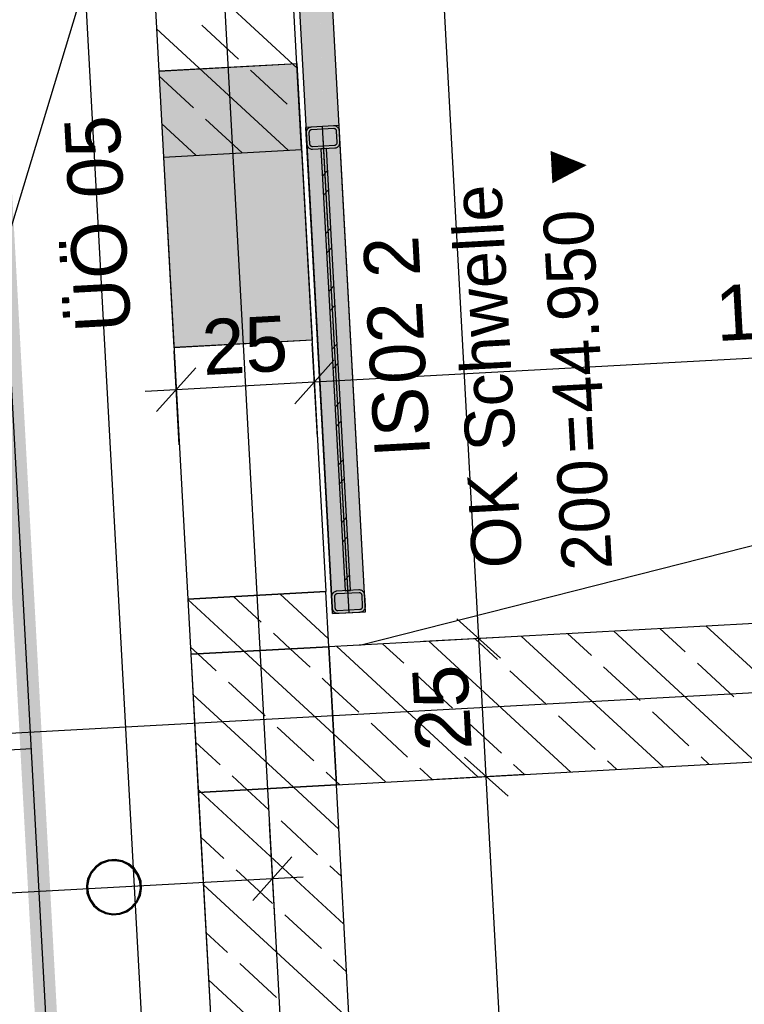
# Model space of a CAD drawing. Extents: x 199 to 1388, y 138 to 979.
# Tile 65 of 155: x 573 to 599, y 549 to 585. Entities that reach past the tile are written whole.
import ezdxf
from ezdxf.lldxf.tags import DXFTag

# ---------------------------------------------------------------- set-up
doc = ezdxf.new("R2010")
doc.units = 0
doc.layers.get('0').update_dxf_attribs({"lineweight": 25})
for name, color, linetype, lineweight, true_color in [('01AFU Allgemein Bemaßung-A07ET47HDI', 7, 'Continuous', 25, 0x848484), ('20 Bodenaufbau - Gefällelinien', 7, 'Continuous', 25, 0x848484), ('20 Fallrohre-A07ET47YDI', 7, 'Continuous', 25, 0x848484), ('20 Fundament-A07ET47RDI', 7, 'Continuous', 25, 0x848484), ('20 Höhen Schwellen', 7, 'Continuous', 25, 0x848484), ('20 Innenwände-A07ET47KDI', 7, 'Continuous', 25, 0x848484), ('20 Platzbedarf Schieber', 7, 'Continuous', 25, 0x848484), ('20 Schieber', 7, 'Continuous', 25, 0x848484), ('A-0', 7, 'Continuous', 25, 0x848484), ('UPO_Loop2', 140, 'Continuous', 30, 0x00bfff), ('Uponor_TeilFlaecheGrenze', 6, 'Continuous', 25, 0xff00ff), ('Uponor_ZonenGrenze', 1, 'Continuous', 25, 0xff0000)]:
    doc.layers.add(name, color=color, linetype=linetype, lineweight=lineweight, true_color=true_color)
doc.layers.add('02 Raster Gebäude-A07ET47NDI', color=7, linetype='Continuous', lineweight=25)
doc.layers.add('SC_Wanddurchbruch', color=7, linetype='Continuous', lineweight=25)
doc.styles.get("Standard").update_dxf_attribs({"font": 'arial.ttf'})
tags = doc.linetypes.add('fein_strichliert', pattern=[4, 1, -2, 1]).pattern_tags.tags
tags[8:9] = [DXFTag(74, 4), DXFTag(75, 0), DXFTag(340, '0'), DXFTag(46, 0.0), DXFTag(50, 0.0), DXFTag(44, 0.0), DXFTag(45, 0.0)]
tags[6:7] = [DXFTag(74, 4), DXFTag(75, 0), DXFTag(340, '0'), DXFTag(46, 0.0), DXFTag(50, 0.0), DXFTag(44, 0.0), DXFTag(45, 0.0)]
tags[4:5] = [DXFTag(74, 4), DXFTag(75, 0), DXFTag(340, '0'), DXFTag(46, 0.0), DXFTag(50, 0.0), DXFTag(44, 0.0), DXFTag(45, 0.0)]
tags = doc.linetypes.add('Raster-A07ET47ODI', pattern=[0.2, 0.1, -0.05, 0, -0.05]).pattern_tags.tags
tags[10:11] = [DXFTag(74, 4), DXFTag(75, 0), DXFTag(340, '0'), DXFTag(46, 1.0), DXFTag(50, 0.0), DXFTag(44, 0.0), DXFTag(45, 0.0)]
tags[8:9] = [DXFTag(74, 4), DXFTag(75, 0), DXFTag(340, '0'), DXFTag(46, 1.0), DXFTag(50, 0.0), DXFTag(44, 0.0), DXFTag(45, 0.0)]
tags[6:7] = [DXFTag(74, 4), DXFTag(75, 0), DXFTag(340, '0'), DXFTag(46, 1.0), DXFTag(50, 0.0), DXFTag(44, 0.0), DXFTag(45, 0.0)]
tags[4:5] = [DXFTag(74, 4), DXFTag(75, 0), DXFTag(340, '0'), DXFTag(46, 1.0), DXFTag(50, 0.0), DXFTag(44, 0.0), DXFTag(45, 0.0)]
tags = doc.linetypes.add('Strichlinie eng-A07ET47GDI', pattern=[0.115, 0.075, -0.04]).pattern_tags.tags
tags[6:7] = [DXFTag(74, 4), DXFTag(75, 0), DXFTag(340, '0'), DXFTag(46, 1.0), DXFTag(50, 0.0), DXFTag(44, 0.0), DXFTag(45, 0.0)]
tags[4:5] = [DXFTag(74, 4), DXFTag(75, 0), DXFTag(340, '0'), DXFTag(46, 1.0), DXFTag(50, 0.0), DXFTag(44, 0.0), DXFTag(45, 0.0)]
tags = doc.linetypes.add('Strichpunktx2', pattern=[2, 1, -0.5, 0, -0.5]).pattern_tags.tags
tags[10:11] = [DXFTag(74, 4), DXFTag(75, 0), DXFTag(340, '0'), DXFTag(46, 1.0), DXFTag(50, 0.0), DXFTag(44, 0.0), DXFTag(45, 0.0)]
tags[8:9] = [DXFTag(74, 4), DXFTag(75, 0), DXFTag(340, '0'), DXFTag(46, 1.0), DXFTag(50, 0.0), DXFTag(44, 0.0), DXFTag(45, 0.0)]
tags[6:7] = [DXFTag(74, 4), DXFTag(75, 0), DXFTag(340, '0'), DXFTag(46, 1.0), DXFTag(50, 0.0), DXFTag(44, 0.0), DXFTag(45, 0.0)]
tags[4:5] = [DXFTag(74, 4), DXFTag(75, 0), DXFTag(340, '0'), DXFTag(46, 1.0), DXFTag(50, 0.0), DXFTag(44, 0.0), DXFTag(45, 0.0)]
tags = doc.linetypes.add('Öffnungslinie Tür Fenster-A07ET47JDI', pattern=[0.115, 0.075, -0.04]).pattern_tags.tags
tags[6:7] = [DXFTag(74, 4), DXFTag(75, 0), DXFTag(340, '0'), DXFTag(46, 1.0), DXFTag(50, 0.0), DXFTag(44, 0.0), DXFTag(45, 0.0)]
tags[4:5] = [DXFTag(74, 4), DXFTag(75, 0), DXFTag(340, '0'), DXFTag(46, 1.0), DXFTag(50, 0.0), DXFTag(44, 0.0), DXFTag(45, 0.0)]

# ---------------------------------------------------------------- blocks, each defined once
blk = doc.blocks.new('Referenz-A07ET47ZDI', base_point=(226.995, 158.1))
at = {"layer": '01AFU Allgemein Bemaßung-A07ET47HDI'}
for p, q in [((589.42, 562.526), (587.374, 600.157)), ((583.585, 569.803), (583.399, 573.205)), ((583.476, 571.8), (605.451, 573.003)), ((578.592, 569.53), (578.406, 572.931)), ((579.191, 572.317), (577.775, 570.737)), ((584.184, 572.59), (582.768, 571.011)), ((578.483, 571.527), (583.476, 571.8)), ((577.36, 571.466), (578.483, 571.527)), ((588.63, 563.235), (590.21, 561.818)), ((590.824, 562.603), (587.423, 562.418)), ((589.691, 557.534), (589.42, 562.526)), ((588.902, 558.242), (590.481, 556.826)), ((591.096, 557.61), (587.694, 557.425)), ((592.901, 498.517), (589.691, 557.534)), ((581.846, 555.84), (582.032, 552.438)), ((581.247, 553.053), (582.663, 554.632)), ((581.955, 553.843), (499.298, 549.318)), ((583.078, 553.904), (581.955, 553.843))]:
    blk.add_line(p, q, dxfattribs=at)
at = {"layer": '02 Raster Gebäude-A07ET47NDI', "linetype": 'Raster-A07ET47ODI', "ltscale": 56.250004}
for p, q in [((560.453, 946.656), (597.382, 272.02)), ((485.302, 289.756), (645.908, 819.451)), ((1024.469, 583.839), (320.128, 545.284))]:
    blk.add_line(p, q, dxfattribs=at)
at = {"layer": '20 Bodenaufbau - Gefällelinien', "linetype": 'Öffnungslinie Tür Fenster-A07ET47JDI', "ltscale": 56.250004}
blk.add_line((585.119, 562.293), (640.704, 576.403), dxfattribs=at)
at = {"layer": '20 Fallrohre-A07ET47YDI'}
for p, q in [((576.019, 554.516), (575.774, 554.427)), ((576.028, 554.477), (575.792, 554.392)), ((576.28, 554.538), (576.019, 554.516)), ((576.278, 554.498), (576.028, 554.477)), ((576.524, 554.454), (576.278, 554.498)), ((576.536, 554.492), (576.28, 554.538)), ((576.773, 554.381), (576.536, 554.492)), ((575.559, 554.278), (575.391, 554.079)), ((575.586, 554.249), (575.425, 554.057)), ((575.774, 554.427), (575.559, 554.278)), ((575.792, 554.392), (575.586, 554.249)), ((576.751, 554.347), (576.524, 554.454)), ((576.943, 554.185), (576.751, 554.347)), ((576.972, 554.212), (576.773, 554.381)), ((577.086, 553.98), (576.943, 554.185)), ((577.121, 553.998), (576.972, 554.212)), ((575.28, 553.843), (575.234, 553.586)), ((575.318, 553.83), (575.274, 553.584)), ((575.391, 554.079), (575.28, 553.843)), ((575.425, 554.057), (575.318, 553.83)), ((577.171, 553.744), (577.086, 553.98)), ((577.21, 553.752), (577.121, 553.998)), ((577.232, 553.492), (577.21, 553.752)), ((575.234, 553.586), (575.256, 553.326)), ((575.274, 553.584), (575.295, 553.334)), ((577.147, 553.247), (577.192, 553.494)), ((577.192, 553.494), (577.171, 553.744)), ((577.186, 553.235), (577.232, 553.492)), ((575.256, 553.326), (575.344, 553.08)), ((575.295, 553.334), (575.38, 553.098)), ((575.344, 553.08), (575.493, 552.866)), ((575.38, 553.098), (575.523, 552.893)), ((577.041, 553.021), (577.147, 553.247)), ((577.075, 552.999), (577.186, 553.235)), ((575.493, 552.866), (575.693, 552.697)), ((575.523, 552.893), (575.714, 552.731)), ((575.693, 552.697), (575.929, 552.586)), ((575.714, 552.731), (575.941, 552.624)), ((576.438, 552.601), (576.673, 552.686)), ((576.673, 552.686), (576.879, 552.829)), ((576.692, 552.65), (576.906, 552.8)), ((576.879, 552.829), (577.041, 553.021)), ((576.906, 552.8), (577.075, 552.999)), ((575.929, 552.586), (576.186, 552.54)), ((575.941, 552.624), (576.188, 552.58)), ((576.186, 552.54), (576.446, 552.562)), ((576.188, 552.58), (576.438, 552.601)), ((576.446, 552.562), (576.692, 552.65))]:
    blk.add_line(p, q, dxfattribs=at)
for points in [[(575.918, 554.445), (575.816, 554.445), (575.918, 554.488)], [(575.931, 554.488), (575.918, 554.488), (575.931, 554.491)], [(575.931, 554.45), (575.918, 554.45), (575.918, 554.488)], [(575.931, 554.45), (575.931, 554.488), (575.918, 554.488)], [(576.071, 554.491), (575.931, 554.491), (576.071, 554.526)], [(576.071, 554.485), (575.931, 554.485), (575.931, 554.491)], [(576.071, 554.485), (576.071, 554.491), (575.931, 554.491)], [(575.931, 554.45), (576.071, 554.485), (575.931, 554.485)], [(576.077, 554.486), (576.071, 554.486), (576.071, 554.526)], [(576.077, 554.486), (576.077, 554.526), (576.071, 554.526)], [(576.077, 554.526), (576.071, 554.526), (576.077, 554.526)], [(576.071, 554.485), (576.077, 554.486), (576.071, 554.486)], [(576.227, 554.526), (576.077, 554.526), (576.227, 554.539)], [(576.227, 554.499), (576.077, 554.499), (576.077, 554.526)], [(576.227, 554.499), (576.227, 554.526), (576.077, 554.526)], [(576.077, 554.486), (576.227, 554.499), (576.077, 554.499)], [(576.227, 554.499), (576.227, 554.499), (576.227, 554.539)], [(576.227, 554.499), (576.227, 554.539), (576.227, 554.539)], [(576.227, 554.539), (576.227, 554.539), (576.227, 554.539)], [(576.345, 554.499), (576.227, 554.499), (576.227, 554.539)], [(576.378, 554.528), (576.26, 554.528), (576.227, 554.539)], [(576.227, 554.499), (576.227, 554.499), (576.227, 554.499)], [(576.378, 554.488), (576.345, 554.499), (576.227, 554.499)], [(576.378, 554.488), (576.378, 554.528), (576.26, 554.528)], [(576.383, 554.488), (576.378, 554.488), (576.378, 554.528)], [(576.384, 554.527), (576.378, 554.527), (576.378, 554.528)], [(576.384, 554.487), (576.384, 554.527), (576.378, 554.527)], [(576.384, 554.487), (576.383, 554.488), (576.378, 554.488)], [(576.462, 554.487), (576.384, 554.487), (576.384, 554.527)], [(576.524, 554.495), (576.446, 554.495), (576.384, 554.527)], [(576.524, 554.454), (576.462, 554.487), (576.384, 554.487)], [(576.524, 554.454), (576.524, 554.495), (576.446, 554.495)], [(576.535, 554.454), (576.524, 554.454), (576.524, 554.495)], [(576.536, 554.492), (576.525, 554.492), (576.524, 554.495)], [(576.536, 554.449), (576.536, 554.492), (576.525, 554.492)], [(576.594, 554.449), (576.536, 554.449), (576.536, 554.492)], [(576.664, 554.44), (576.606, 554.44), (576.536, 554.492)], [(575.42, 554.047), (575.375, 554.047), (575.42, 554.122)], [(575.453, 554.122), (575.42, 554.122), (575.453, 554.161)], [(575.453, 554.099), (575.42, 554.099), (575.42, 554.122)], [(575.453, 554.099), (575.453, 554.122), (575.42, 554.122)], [(575.505, 554.161), (575.453, 554.161), (575.522, 554.18)], [(575.453, 554.161), (575.522, 554.18), (575.47, 554.18)], [(575.453, 554.099), (575.505, 554.161), (575.453, 554.161)], [(575.522, 554.18), (575.47, 554.18), (575.522, 554.242)], [(575.55, 554.242), (575.522, 554.242), (575.55, 554.267)], [(575.55, 554.214), (575.522, 554.214), (575.522, 554.242)], [(575.55, 554.214), (575.55, 554.242), (575.522, 554.242)], [(575.522, 554.18), (575.55, 554.214), (575.522, 554.214)], [(575.611, 554.267), (575.55, 554.267), (575.64, 554.292)], [(575.55, 554.267), (575.64, 554.292), (575.579, 554.292)], [(575.55, 554.214), (575.611, 554.267), (575.55, 554.267)], [(575.64, 554.292), (575.579, 554.292), (575.64, 554.345)], [(575.664, 554.345), (575.64, 554.345), (575.664, 554.359)], [(575.664, 554.312), (575.64, 554.312), (575.64, 554.345)], [(575.664, 554.312), (575.664, 554.345), (575.64, 554.345)], [(575.64, 554.292), (575.664, 554.312), (575.64, 554.312)], [(575.74, 554.359), (575.664, 554.359), (575.774, 554.38)], [(575.664, 554.359), (575.774, 554.38), (575.698, 554.38)], [(575.664, 554.312), (575.74, 554.359), (575.664, 554.359)], [(575.774, 554.38), (575.698, 554.38), (575.774, 554.427)], [(575.792, 554.427), (575.774, 554.427), (575.792, 554.435)], [(575.792, 554.392), (575.774, 554.392), (575.774, 554.427)], [(575.792, 554.392), (575.792, 554.427), (575.774, 554.427)], [(575.774, 554.38), (575.792, 554.392), (575.774, 554.392)], [(575.895, 554.435), (575.792, 554.435), (575.918, 554.445)], [(575.792, 554.435), (575.918, 554.445), (575.816, 554.445)], [(575.792, 554.392), (575.895, 554.435), (575.792, 554.435)], [(575.918, 554.445), (575.931, 554.45), (575.918, 554.45)], [(576.536, 554.449), (576.535, 554.454), (576.524, 554.454)], [(576.664, 554.397), (576.594, 554.449), (576.536, 554.449)], [(576.664, 554.397), (576.664, 554.44), (576.606, 554.44)], [(576.678, 554.397), (576.664, 554.397), (576.664, 554.44)], [(576.682, 554.432), (576.666, 554.432), (576.664, 554.44)], [(576.682, 554.386), (576.678, 554.397), (576.664, 554.397)], [(576.682, 554.386), (576.682, 554.432), (576.666, 554.432)], [(576.727, 554.386), (576.682, 554.386), (576.682, 554.432)], [(576.793, 554.365), (576.747, 554.365), (576.682, 554.432)], [(576.793, 554.319), (576.727, 554.386), (576.682, 554.386)], [(576.793, 554.319), (576.793, 554.365), (576.747, 554.365)], [(576.809, 554.319), (576.793, 554.319), (576.793, 554.365)], [(576.816, 554.351), (576.798, 554.351), (576.793, 554.365)], [(576.816, 554.299), (576.809, 554.319), (576.793, 554.319)], [(576.816, 554.299), (576.816, 554.351), (576.798, 554.351)], [(576.853, 554.299), (576.816, 554.299), (576.816, 554.351)], [(576.908, 554.274), (576.871, 554.274), (576.816, 554.351)], [(576.908, 554.222), (576.853, 554.299), (576.816, 554.299)], [(576.908, 554.222), (576.908, 554.274), (576.871, 554.274)], [(576.925, 554.222), (576.908, 554.222), (576.908, 554.274)], [(576.936, 554.25), (576.916, 554.25), (576.908, 554.274)], [(576.936, 554.189), (576.925, 554.222), (576.908, 554.222)], [(576.936, 554.189), (576.936, 554.25), (576.916, 554.25)], [(576.966, 554.189), (576.936, 554.189), (576.936, 554.25)], [(577.006, 554.169), (576.976, 554.169), (576.936, 554.25)], [(577.006, 554.108), (576.966, 554.189), (576.936, 554.189)], [(577.006, 554.108), (577.006, 554.169), (576.976, 554.169)], [(577.024, 554.108), (577.006, 554.108), (577.006, 554.169)], [(577.038, 554.131), (577.017, 554.131), (577.006, 554.169)], [(577.038, 554.056), (577.024, 554.108), (577.006, 554.108)], [(577.038, 554.056), (577.038, 554.131), (577.017, 554.131)], [(577.062, 554.056), (577.038, 554.056), (577.038, 554.131)], [(577.086, 554.055), (577.062, 554.055), (577.038, 554.131)], [(575.273, 553.697), (575.246, 553.697), (575.273, 553.812)], [(575.28, 553.812), (575.273, 553.812), (575.28, 553.843)], [(575.28, 553.632), (575.273, 553.632), (575.273, 553.812)], [(575.28, 553.632), (575.28, 553.812), (575.273, 553.812)], [(575.284, 553.843), (575.28, 553.843), (575.284, 553.852)], [(575.284, 553.684), (575.28, 553.684), (575.28, 553.843)], [(575.284, 553.684), (575.284, 553.843), (575.28, 553.843)], [(575.318, 553.852), (575.284, 553.852), (575.318, 553.936)], [(575.318, 553.83), (575.284, 553.83), (575.284, 553.852)], [(575.318, 553.83), (575.318, 553.852), (575.284, 553.852)], [(575.284, 553.684), (575.318, 553.83), (575.284, 553.83)], [(575.339, 553.936), (575.318, 553.936), (575.339, 553.988)], [(575.339, 553.882), (575.318, 553.882), (575.318, 553.936)], [(575.339, 553.882), (575.339, 553.936), (575.318, 553.936)], [(575.318, 553.83), (575.339, 553.882), (575.318, 553.882)], [(575.375, 553.988), (575.339, 553.988), (575.375, 554.047)], [(575.375, 553.97), (575.339, 553.97), (575.339, 553.988)], [(575.375, 553.97), (575.375, 553.988), (575.339, 553.988)], [(575.339, 553.882), (575.375, 553.97), (575.339, 553.97)], [(575.42, 554.045), (575.375, 554.045), (575.375, 554.047)], [(575.42, 554.045), (575.42, 554.047), (575.375, 554.047)], [(575.375, 553.97), (575.42, 554.045), (575.375, 554.045)], [(575.42, 554.045), (575.453, 554.099), (575.42, 554.099)], [(577.086, 553.98), (577.062, 554.056), (577.038, 554.056)], [(577.086, 553.98), (577.086, 554.055), (577.062, 554.055)], [(577.102, 553.98), (577.086, 553.98), (577.086, 554.055)], [(577.121, 553.998), (577.098, 553.998), (577.086, 554.055)], [(577.121, 553.895), (577.102, 553.98), (577.086, 553.98)], [(577.121, 553.895), (577.121, 553.998), (577.098, 553.998)], [(577.136, 553.895), (577.121, 553.895), (577.121, 553.998)], [(577.144, 553.944), (577.129, 553.944), (577.121, 553.998)], [(577.144, 553.841), (577.136, 553.895), (577.121, 553.895)], [(577.144, 553.841), (577.144, 553.944), (577.129, 553.944)], [(577.159, 553.841), (577.144, 553.841), (577.144, 553.944)], [(577.18, 553.858), (577.156, 553.858), (577.144, 553.944)], [(577.18, 553.694), (577.159, 553.841), (577.144, 553.841)], [(577.18, 553.694), (577.18, 553.858), (577.156, 553.858)], [(577.182, 553.694), (577.18, 553.694), (577.18, 553.858)], [(577.182, 553.853), (577.18, 553.853), (577.18, 553.858)], [(577.182, 553.671), (577.182, 553.853), (577.18, 553.853)], [(577.188, 553.671), (577.182, 553.671), (577.182, 553.853)], [(577.193, 553.81), (577.184, 553.81), (577.182, 553.853)], [(577.193, 553.544), (577.193, 553.81), (577.184, 553.81)], [(577.22, 553.381), (577.193, 553.381), (577.193, 553.81)], [(577.22, 553.701), (577.2, 553.701), (577.193, 553.81)], [(575.244, 553.533), (575.233, 553.533), (575.244, 553.69)], [(575.244, 553.398), (575.244, 553.533), (575.233, 553.533)], [(575.246, 553.69), (575.244, 553.69), (575.246, 553.697)], [(575.246, 553.398), (575.244, 553.398), (575.244, 553.69)], [(575.246, 553.377), (575.246, 553.69), (575.244, 553.69)], [(575.246, 553.377), (575.246, 553.398), (575.244, 553.398)], [(575.266, 553.377), (575.246, 553.377), (575.246, 553.697)], [(575.273, 553.268), (575.273, 553.697), (575.246, 553.697)], [(575.273, 553.534), (575.28, 553.632), (575.273, 553.632)], [(575.282, 553.268), (575.273, 553.268), (575.273, 553.534)], [(575.283, 553.407), (575.277, 553.407), (575.273, 553.534)], [(575.283, 553.225), (575.283, 553.407), (575.277, 553.407)], [(575.28, 553.632), (575.284, 553.684), (575.28, 553.684)], [(575.285, 553.225), (575.283, 553.225), (575.283, 553.407)], [(575.285, 553.383), (575.284, 553.383), (575.283, 553.407)], [(577.182, 553.247), (577.147, 553.247), (577.182, 553.394)], [(577.182, 553.671), (577.182, 553.694), (577.18, 553.694)], [(577.193, 553.544), (577.188, 553.671), (577.182, 553.671)], [(577.186, 553.394), (577.182, 553.394), (577.186, 553.446)], [(577.186, 553.235), (577.182, 553.235), (577.182, 553.394)], [(577.186, 553.235), (577.186, 553.394), (577.182, 553.394)], [(577.193, 553.446), (577.186, 553.446), (577.193, 553.544)], [(577.193, 553.266), (577.186, 553.266), (577.186, 553.446)], [(577.193, 553.266), (577.193, 553.446), (577.186, 553.446)], [(577.22, 553.381), (577.22, 553.701), (577.2, 553.701)], [(577.221, 553.388), (577.22, 553.388), (577.22, 553.701)], [(577.221, 553.68), (577.22, 553.68), (577.22, 553.701)], [(577.221, 553.388), (577.221, 553.68), (577.22, 553.68)], [(577.233, 553.545), (577.221, 553.545), (577.221, 553.68)], [(577.221, 553.388), (577.233, 553.545), (577.221, 553.545)], [(575.273, 553.268), (575.266, 553.377), (575.246, 553.377)], [(575.283, 553.225), (575.282, 553.268), (575.273, 553.268)], [(575.285, 553.22), (575.285, 553.225), (575.283, 553.225)], [(575.285, 553.22), (575.285, 553.383), (575.284, 553.383)], [(575.309, 553.22), (575.285, 553.22), (575.285, 553.383)], [(575.321, 553.237), (575.307, 553.237), (575.285, 553.383)], [(575.321, 553.134), (575.309, 553.22), (575.285, 553.22)], [(575.321, 553.134), (575.321, 553.237), (575.307, 553.237)], [(575.336, 553.134), (575.321, 553.134), (575.321, 553.237)], [(575.344, 553.183), (575.329, 553.183), (575.321, 553.237)], [(575.344, 553.08), (575.336, 553.134), (575.321, 553.134)], [(575.344, 553.08), (575.344, 553.183), (575.329, 553.183)], [(575.367, 553.08), (575.344, 553.08), (575.344, 553.183)], [(575.38, 553.098), (575.363, 553.098), (575.344, 553.183)], [(575.38, 553.023), (575.367, 553.08), (575.344, 553.08)], [(575.38, 553.023), (575.38, 553.098), (575.363, 553.098)], [(575.403, 553.023), (575.38, 553.023), (575.38, 553.098)], [(575.427, 553.022), (575.404, 553.022), (575.38, 553.098)], [(577.091, 553.033), (577.045, 553.033), (577.091, 553.108)], [(577.126, 553.108), (577.091, 553.108), (577.126, 553.196)], [(577.126, 553.09), (577.091, 553.09), (577.091, 553.108)], [(577.126, 553.09), (577.126, 553.108), (577.091, 553.108)], [(577.091, 553.031), (577.126, 553.09), (577.091, 553.09)], [(577.147, 553.196), (577.126, 553.196), (577.147, 553.247)], [(577.147, 553.142), (577.126, 553.142), (577.126, 553.196)], [(577.147, 553.142), (577.147, 553.196), (577.126, 553.196)], [(577.126, 553.09), (577.147, 553.142), (577.126, 553.142)], [(577.182, 553.226), (577.147, 553.226), (577.147, 553.247)], [(577.182, 553.226), (577.182, 553.247), (577.147, 553.247)], [(577.147, 553.142), (577.182, 553.226), (577.147, 553.226)], [(577.182, 553.226), (577.186, 553.235), (577.182, 553.235)], [(577.186, 553.235), (577.193, 553.266), (577.186, 553.266)], [(577.193, 553.266), (577.22, 553.381), (577.193, 553.381)], [(577.22, 553.381), (577.221, 553.388), (577.22, 553.388)], [(575.427, 552.947), (575.403, 553.023), (575.38, 553.023)], [(575.427, 552.947), (575.427, 553.022), (575.404, 553.022)], [(575.449, 552.947), (575.427, 552.947), (575.427, 553.022)], [(575.459, 552.97), (575.442, 552.97), (575.427, 553.022)], [(575.459, 552.909), (575.449, 552.947), (575.427, 552.947)], [(575.459, 552.909), (575.459, 552.97), (575.442, 552.97)], [(575.489, 552.909), (575.459, 552.909), (575.459, 552.97)], [(575.53, 552.889), (575.5, 552.889), (575.459, 552.97)], [(575.53, 552.828), (575.489, 552.909), (575.459, 552.909)], [(575.53, 552.828), (575.53, 552.889), (575.5, 552.889)], [(575.55, 552.828), (575.53, 552.828), (575.53, 552.889)], [(575.558, 552.856), (575.54, 552.856), (575.53, 552.889)], [(575.558, 552.804), (575.55, 552.828), (575.53, 552.828)], [(575.558, 552.804), (575.558, 552.856), (575.54, 552.856)], [(575.595, 552.804), (575.558, 552.804), (575.558, 552.856)], [(575.65, 552.779), (575.613, 552.779), (575.558, 552.856)], [(575.65, 552.727), (575.595, 552.804), (575.558, 552.804)], [(575.65, 552.727), (575.65, 552.779), (575.613, 552.779)], [(575.668, 552.727), (575.65, 552.727), (575.65, 552.779)], [(575.673, 552.759), (575.656, 552.759), (575.65, 552.779)], [(575.673, 552.712), (575.668, 552.727), (575.65, 552.727)], [(575.673, 552.712), (575.673, 552.759), (575.656, 552.759)], [(575.718, 552.712), (575.673, 552.712), (575.673, 552.759)], [(575.784, 552.692), (575.738, 552.692), (575.673, 552.759)], [(575.784, 552.645), (575.718, 552.712), (575.673, 552.712)], [(575.784, 552.645), (575.784, 552.692), (575.738, 552.692)], [(575.799, 552.645), (575.784, 552.645), (575.784, 552.692)], [(575.802, 552.681), (575.787, 552.681), (575.784, 552.692)], [(576.673, 552.643), (576.571, 552.643), (576.673, 552.686)], [(576.692, 552.686), (576.673, 552.686), (576.692, 552.697)], [(576.692, 552.65), (576.673, 552.65), (576.673, 552.686)], [(576.692, 552.65), (576.692, 552.686), (576.673, 552.686)], [(576.767, 552.697), (576.692, 552.697), (576.801, 552.719)], [(576.692, 552.697), (576.801, 552.719), (576.726, 552.719)], [(576.692, 552.65), (576.767, 552.697), (576.692, 552.697)], [(576.801, 552.719), (576.726, 552.719), (576.801, 552.765)], [(576.825, 552.765), (576.801, 552.765), (576.825, 552.786)], [(576.825, 552.733), (576.801, 552.733), (576.801, 552.765)], [(576.825, 552.733), (576.825, 552.765), (576.801, 552.765)], [(576.801, 552.719), (576.825, 552.733), (576.801, 552.733)], [(576.886, 552.786), (576.825, 552.786), (576.915, 552.811)], [(576.825, 552.786), (576.915, 552.811), (576.854, 552.811)], [(576.825, 552.733), (576.886, 552.786), (576.825, 552.786)], [(576.915, 552.811), (576.854, 552.811), (576.915, 552.864)], [(576.944, 552.864), (576.915, 552.864), (576.944, 552.898)], [(576.944, 552.836), (576.915, 552.836), (576.915, 552.864)], [(576.944, 552.836), (576.944, 552.864), (576.915, 552.864)], [(576.915, 552.811), (576.944, 552.836), (576.915, 552.836)], [(576.996, 552.898), (576.944, 552.898), (577.013, 552.917)], [(576.944, 552.898), (577.013, 552.917), (576.96, 552.917)], [(576.944, 552.836), (576.996, 552.898), (576.944, 552.898)], [(577.013, 552.917), (576.96, 552.917), (577.013, 552.979)], [(577.045, 552.979), (577.013, 552.979), (577.045, 553.033)], [(577.045, 552.956), (577.013, 552.956), (577.013, 552.979)], [(577.045, 552.956), (577.045, 552.979), (577.013, 552.979)], [(577.013, 552.917), (577.045, 552.956), (577.013, 552.956)], [(577.091, 553.031), (577.045, 553.031), (577.045, 553.033)], [(577.091, 553.031), (577.091, 553.033), (577.045, 553.033)], [(577.045, 552.956), (577.091, 553.031), (577.045, 553.031)], [(575.802, 552.638), (575.799, 552.645), (575.784, 552.645)], [(575.802, 552.638), (575.802, 552.681), (575.787, 552.681)], [(575.86, 552.638), (575.802, 552.638), (575.802, 552.681)], [(575.929, 552.629), (575.871, 552.629), (575.802, 552.681)], [(575.929, 552.586), (575.86, 552.638), (575.802, 552.638)], [(575.929, 552.586), (575.929, 552.629), (575.871, 552.629)], [(575.941, 552.586), (575.929, 552.586), (575.929, 552.629)], [(575.941, 552.624), (575.93, 552.624), (575.929, 552.629)], [(575.941, 552.583), (575.941, 552.586), (575.929, 552.586)], [(575.941, 552.583), (575.941, 552.624), (575.93, 552.624)], [(576.019, 552.583), (575.941, 552.583), (575.941, 552.624)], [(576.082, 552.591), (576.004, 552.591), (575.941, 552.624)], [(576.082, 552.55), (576.019, 552.583), (575.941, 552.583)], [(576.082, 552.55), (576.082, 552.591), (576.004, 552.591)], [(576.088, 552.55), (576.082, 552.55), (576.082, 552.591)], [(576.088, 552.59), (576.082, 552.59), (576.082, 552.591)], [(576.088, 552.55), (576.088, 552.59), (576.082, 552.59)], [(576.088, 552.55), (576.088, 552.55), (576.082, 552.55)], [(576.206, 552.55), (576.088, 552.55), (576.088, 552.59)], [(576.238, 552.579), (576.12, 552.579), (576.088, 552.59)], [(576.238, 552.539), (576.206, 552.55), (576.088, 552.55)], [(576.238, 552.539), (576.238, 552.579), (576.12, 552.579)], [(576.388, 552.579), (576.238, 552.579), (576.388, 552.592)], [(576.238, 552.539), (576.238, 552.539), (576.238, 552.579)], [(576.238, 552.539), (576.238, 552.579), (576.238, 552.579)], [(576.238, 552.579), (576.238, 552.579), (576.238, 552.579)], [(576.388, 552.552), (576.238, 552.552), (576.238, 552.579)], [(576.388, 552.552), (576.388, 552.579), (576.238, 552.579)], [(576.238, 552.539), (576.388, 552.552), (576.238, 552.552)], [(576.238, 552.539), (576.238, 552.539), (576.238, 552.539)], [(576.395, 552.592), (576.388, 552.592), (576.395, 552.593)], [(576.395, 552.552), (576.388, 552.552), (576.388, 552.592)], [(576.395, 552.552), (576.395, 552.592), (576.388, 552.592)], [(576.388, 552.552), (576.395, 552.552), (576.388, 552.552)], [(576.535, 552.593), (576.395, 552.593), (576.535, 552.628)], [(576.535, 552.587), (576.395, 552.587), (576.395, 552.593)], [(576.535, 552.587), (576.535, 552.593), (576.395, 552.593)], [(576.395, 552.552), (576.535, 552.587), (576.395, 552.587)], [(576.547, 552.628), (576.535, 552.628), (576.547, 552.633)], [(576.547, 552.59), (576.535, 552.59), (576.535, 552.628)], [(576.547, 552.59), (576.547, 552.628), (576.535, 552.628)], [(576.535, 552.587), (576.547, 552.59), (576.535, 552.59)], [(576.65, 552.633), (576.547, 552.633), (576.673, 552.643)], [(576.547, 552.633), (576.673, 552.643), (576.571, 552.643)], [(576.547, 552.59), (576.65, 552.633), (576.547, 552.633)], [(576.673, 552.643), (576.692, 552.65), (576.673, 552.65)]]:
    blk.add_solid(points, dxfattribs=at)
at = {"layer": '20 Fundament-A07ET47RDI', "linetype": 'Öffnungslinie Tür Fenster-A07ET47JDI', "ltscale": 56.250004}
blk.add_line((574.379, 600.772), (581.457, 471.46), dxfattribs=at)
at = {"layer": '20 Innenwände-A07ET47KDI'}
for p, q in [((583.016, 580.205), (581.94, 599.861)), ((582.855, 583.145), (578.179, 587.457)), ((577.698, 585.872), (578.023, 579.931)), ((582.532, 580.178), (577.769, 584.57)), ((580.731, 583.471), (579.408, 584.691)), ((577.853, 583.04), (582.845, 583.313)), ((582.845, 583.313), (583.392, 573.328)), ((577.853, 583.04), (578.4, 573.054)), ((582.495, 581.844), (581.172, 583.065)), ((579.104, 581.707), (577.863, 582.851)), ((580.861, 580.087), (579.545, 581.3)), ((582.949, 581.426), (582.936, 581.438)), ((579.19, 579.995), (577.957, 581.132)), ((578.023, 579.931), (583.016, 580.205)), ((578.4, 573.054), (583.392, 573.328)), ((578.898, 563.955), (583.89, 564.229)), ((583.984, 562.517), (582.226, 564.138)), ((583.999, 562.232), (583.89, 564.229)), ((578.898, 563.955), (579.763, 548.143)), ((580.934, 562.064), (578.898, 563.941)), ((581.556, 563.123), (580.555, 564.046)), ((605.975, 563.435), (583.999, 562.232)), ((582.605, 562.155), (581.997, 562.717)), ((593.494, 561.909), (592.631, 562.704)), ((599.429, 558.069), (594.302, 562.796)), ((596.885, 562.046), (595.973, 562.887)), ((602.771, 558.252), (597.644, 562.979)), ((586.711, 561.634), (585.947, 562.338)), ((592.745, 557.703), (587.618, 562.43)), ((590.103, 561.771), (589.289, 562.521)), ((596.087, 557.886), (590.96, 562.613)), ((579.263, 561.972), (578.992, 562.222)), ((579.007, 561.958), (579.28, 556.966)), ((579.929, 561.359), (579.263, 561.972)), ((584.172, 559.078), (580.934, 562.064)), ((583.32, 561.496), (582.605, 562.155)), ((589.403, 557.52), (584.276, 562.247)), ((598.65, 560.419), (597.326, 561.639)), ((588.476, 560.007), (587.153, 561.227)), ((591.867, 560.144), (590.544, 561.365)), ((595.258, 560.282), (593.935, 561.502)), ((581.693, 559.732), (580.37, 560.952)), ((584.078, 560.798), (583.761, 561.09)), ((585.084, 559.869), (584.078, 560.798)), ((582.719, 557.154), (579.087, 560.503)), ((597.023, 558.655), (595.7, 559.875)), ((586.849, 558.242), (585.526, 559.463)), ((590.24, 558.38), (588.917, 559.6)), ((593.632, 558.517), (592.308, 559.738)), ((583.458, 558.105), (582.134, 559.325)), ((580.066, 557.968), (579.181, 558.784)), ((586.061, 557.337), (584.172, 559.078)), ((584.273, 557.239), (606.248, 558.442)), ((594.416, 557.794), (594.073, 558.111)), ((597.758, 557.977), (597.464, 558.248)), ((584.266, 557.359), (583.899, 557.698)), ((587.732, 557.429), (587.29, 557.836)), ((591.074, 557.611), (590.681, 557.973)), ((581.048, 557.063), (580.507, 557.561)), ((584.39, 557.246), (584.266, 557.359)), ((579.377, 556.971), (579.275, 557.065)), ((584.548, 552.202), (579.377, 556.971)), ((581.831, 556.341), (581.048, 557.063)), ((584.36, 555.64), (582.719, 557.154)), ((584.756, 548.416), (584.273, 557.239)), ((583.595, 554.714), (582.272, 555.934)), ((580.204, 554.576), (579.369, 555.346)), ((581.968, 552.949), (580.645, 554.169)), ((584.454, 553.921), (584.036, 554.307)), ((584.737, 548.764), (579.463, 553.627)), ((583.732, 551.322), (582.409, 552.543)), ((580.341, 551.185), (579.557, 551.908)), ((584.643, 550.483), (584.174, 550.916)), ((582.106, 549.558), (580.782, 550.778)), ((581.752, 548.252), (579.651, 550.189))]:
    blk.add_line(p, q, dxfattribs=at)
at = {"layer": '20 Innenwände-A07ET47KDI', "linetype": 'Strichlinie eng-A07ET47GDI', "ltscale": 109.375}
for p, q in [((578.023, 579.931), (583.016, 580.205)), ((583.016, 580.205), (583.89, 564.229)), ((578.023, 579.931), (578.898, 563.955)), ((578.898, 563.955), (583.89, 564.229))]:
    blk.add_line(p, q, dxfattribs=at)
at = {"layer": '20 Platzbedarf Schieber', "linetype": 'Strichlinie eng-A07ET47GDI', "ltscale": 56.250004}
for p, q in [((582.254, 597.778), (584.134, 563.429)), ((585.332, 563.495), (583.452, 597.844)), ((584.134, 563.429), (585.332, 563.495))]:
    blk.add_line(p, q, dxfattribs=at)
at = {"layer": '20 Platzbedarf Schieber'}
for points in [[(583.452, 575.889), (583.452, 597.778), (582.254, 597.778)], [(583.887, 575.889), (583.452, 575.889), (583.452, 597.844)], [(584.134, 563.429), (584.134, 585.384), (583.699, 585.384)], [(585.332, 563.495), (584.134, 563.495), (584.134, 585.384)], [(584.134, 563.429), (583.887, 575.889), (583.452, 575.889)], [(584.134, 563.429), (585.332, 563.495), (584.134, 563.495)]]:
    blk.add_solid(points, dxfattribs=at)
at = {"layer": '20 Schieber'}
for p, q in [((584.37, 581.069), (583.172, 581.003)), ((584.134, 563.429), (583.172, 581.003)), ((583.187, 580.855), (583.183, 580.83)), ((583.183, 580.83), (583.183, 580.803)), ((583.183, 580.803), (583.205, 580.404)), ((583.194, 580.881), (583.187, 580.855)), ((583.204, 580.905), (583.194, 580.881)), ((583.218, 580.927), (583.204, 580.905)), ((583.234, 580.948), (583.218, 580.927)), ((583.253, 580.966), (583.234, 580.948)), ((583.274, 580.982), (583.253, 580.966)), ((583.296, 580.995), (583.274, 580.982)), ((583.285, 580.835), (583.283, 580.822)), ((583.283, 580.822), (583.283, 580.809)), ((583.283, 580.809), (583.305, 580.409)), ((583.288, 580.848), (583.285, 580.835)), ((583.294, 580.86), (583.288, 580.848)), ((583.3, 580.871), (583.294, 580.86)), ((583.321, 581.004), (583.296, 580.995)), ((583.308, 580.881), (583.3, 580.871)), ((583.318, 580.89), (583.308, 580.881)), ((583.328, 580.898), (583.318, 580.89)), ((583.346, 581.011), (583.321, 581.004)), ((583.34, 580.905), (583.328, 580.898)), ((583.352, 580.909), (583.34, 580.905)), ((583.372, 581.014), (583.346, 581.011)), ((583.364, 580.913), (583.352, 580.909)), ((583.377, 580.914), (583.364, 580.913)), ((584.171, 581.058), (583.372, 581.014)), ((584.176, 580.958), (583.377, 580.914)), ((584.197, 581.058), (584.171, 581.058)), ((584.189, 580.958), (584.176, 580.958)), ((584.202, 580.956), (584.189, 580.958)), ((584.223, 581.054), (584.197, 581.058)), ((584.215, 580.952), (584.202, 580.956)), ((584.227, 580.947), (584.215, 580.952)), ((584.248, 581.047), (584.223, 581.054)), ((584.238, 580.941), (584.227, 580.947)), ((584.248, 580.933), (584.238, 580.941)), ((584.272, 581.036), (584.248, 581.047)), ((584.258, 580.923), (584.248, 580.933)), ((584.265, 580.913), (584.258, 580.923)), ((584.272, 580.901), (584.265, 580.913)), ((584.295, 581.023), (584.272, 581.036)), ((584.277, 580.889), (584.272, 580.901)), ((584.28, 580.877), (584.277, 580.889)), ((584.281, 580.864), (584.28, 580.877)), ((584.303, 580.464), (584.281, 580.864)), ((584.315, 581.007), (584.295, 581.023)), ((584.333, 580.988), (584.315, 581.007)), ((584.349, 580.967), (584.333, 580.988)), ((584.362, 580.945), (584.349, 580.967)), ((584.372, 580.92), (584.362, 580.945)), ((585.332, 563.495), (584.37, 581.069)), ((584.378, 580.895), (584.372, 580.92)), ((584.381, 580.869), (584.378, 580.895)), ((584.403, 580.47), (584.381, 580.869)), ((584.301, 580.438), (584.303, 580.451)), ((584.303, 580.451), (584.303, 580.464)), ((584.399, 580.418), (584.403, 580.443)), ((584.403, 580.443), (584.403, 580.47)), ((583.205, 580.404), (583.208, 580.378)), ((583.208, 580.378), (583.215, 580.353)), ((583.215, 580.353), (583.224, 580.328)), ((583.224, 580.328), (583.237, 580.306)), ((583.237, 580.306), (583.253, 580.285)), ((583.253, 580.285), (583.271, 580.266)), ((583.271, 580.266), (583.292, 580.25)), ((583.292, 580.25), (583.314, 580.237)), ((583.305, 580.409), (583.306, 580.397)), ((583.306, 580.397), (583.31, 580.384)), ((583.31, 580.384), (583.315, 580.372)), ((583.314, 580.237), (583.338, 580.226)), ((583.315, 580.372), (583.321, 580.36)), ((583.321, 580.36), (583.329, 580.35)), ((583.329, 580.35), (583.338, 580.34)), ((583.338, 580.34), (583.348, 580.332)), ((583.338, 580.226), (583.364, 580.219)), ((583.348, 580.332), (583.359, 580.326)), ((583.359, 580.326), (583.372, 580.321)), ((583.364, 580.219), (583.389, 580.216)), ((583.372, 580.321), (583.384, 580.317)), ((583.384, 580.317), (583.397, 580.315)), ((583.389, 580.216), (583.416, 580.215)), ((583.397, 580.315), (583.41, 580.315)), ((583.41, 580.315), (584.209, 580.359)), ((583.416, 580.215), (584.214, 580.259)), ((583.915, 580.243), (583.715, 580.232)), ((583.715, 580.232), (584.59, 564.256)), ((584.789, 564.266), (583.915, 580.243)), ((584.209, 580.359), (584.222, 580.36)), ((584.214, 580.259), (584.24, 580.262)), ((584.222, 580.36), (584.235, 580.364)), ((584.235, 580.364), (584.247, 580.369)), ((584.24, 580.262), (584.266, 580.269)), ((584.247, 580.369), (584.258, 580.375)), ((584.258, 580.375), (584.269, 580.383)), ((584.266, 580.269), (584.29, 580.278)), ((584.269, 580.383), (584.278, 580.392)), ((584.278, 580.392), (584.286, 580.402)), ((584.286, 580.402), (584.293, 580.413)), ((584.29, 580.278), (584.313, 580.291)), ((584.293, 580.413), (584.298, 580.426)), ((584.298, 580.426), (584.301, 580.438)), ((584.313, 580.291), (584.334, 580.307)), ((584.334, 580.307), (584.352, 580.325)), ((584.352, 580.325), (584.369, 580.346)), ((584.369, 580.346), (584.382, 580.368)), ((584.382, 580.368), (584.392, 580.392)), ((584.392, 580.392), (584.399, 580.418)), ((583.958, 579.448), (583.769, 579.243)), ((583.996, 578.752), (583.807, 578.547)), ((584.073, 577.359), (583.884, 577.154)), ((584.111, 576.663), (583.922, 576.458)), ((584.187, 575.271), (583.998, 575.065)), ((584.225, 574.574), (584.036, 574.369)), ((584.301, 573.182), (584.112, 572.977)), ((584.339, 572.486), (584.15, 572.28)), ((584.416, 571.093), (584.227, 570.888)), ((584.454, 570.397), (584.265, 570.192)), ((584.53, 569.004), (584.341, 568.799)), ((584.568, 568.308), (584.379, 568.103)), ((584.644, 566.916), (584.455, 566.71)), ((584.682, 566.219), (584.493, 566.014)), ((584.759, 564.827), (584.57, 564.622)), ((584.105, 564.081), (584.102, 564.055)), ((584.112, 564.106), (584.105, 564.081)), ((584.123, 564.13), (584.112, 564.106)), ((584.136, 564.152), (584.123, 564.13)), ((584.152, 564.173), (584.136, 564.152)), ((584.171, 564.191), (584.152, 564.173)), ((584.192, 564.207), (584.171, 564.191)), ((584.215, 564.22), (584.192, 564.207)), ((584.207, 564.073), (584.203, 564.06)), ((584.212, 564.085), (584.207, 564.073)), ((584.219, 564.096), (584.212, 564.085)), ((584.239, 564.23), (584.215, 564.22)), ((584.227, 564.106), (584.219, 564.096)), ((584.236, 564.115), (584.227, 564.106)), ((584.246, 564.123), (584.236, 564.115)), ((584.264, 564.236), (584.239, 564.23)), ((584.258, 564.13), (584.246, 564.123)), ((584.27, 564.135), (584.258, 564.13)), ((584.29, 564.239), (584.264, 564.236)), ((584.283, 564.138), (584.27, 564.135)), ((584.296, 564.139), (584.283, 564.138)), ((585.089, 564.283), (584.29, 564.239)), ((585.094, 564.183), (584.296, 564.139)), ((584.59, 564.256), (584.789, 564.266)), ((585.115, 564.283), (585.089, 564.283)), ((585.107, 564.183), (585.094, 564.183)), ((585.12, 564.181), (585.107, 564.183)), ((585.141, 564.279), (585.115, 564.283)), ((585.133, 564.178), (585.12, 564.181)), ((585.145, 564.172), (585.133, 564.178)), ((585.166, 564.272), (585.141, 564.279)), ((585.156, 564.166), (585.145, 564.172)), ((585.167, 564.158), (585.156, 564.166)), ((585.19, 564.262), (585.166, 564.272)), ((585.176, 564.148), (585.167, 564.158)), ((585.184, 564.138), (585.176, 564.148)), ((585.19, 564.126), (585.184, 564.138)), ((585.213, 564.248), (585.19, 564.262)), ((585.195, 564.114), (585.19, 564.126)), ((585.198, 564.102), (585.195, 564.114)), ((585.2, 564.089), (585.198, 564.102)), ((585.222, 563.689), (585.2, 564.089)), ((585.233, 564.232), (585.213, 564.248)), ((585.252, 564.213), (585.233, 564.232)), ((585.267, 564.193), (585.252, 564.213)), ((585.28, 564.17), (585.267, 564.193)), ((585.29, 564.145), (585.28, 564.17)), ((585.296, 564.12), (585.29, 564.145)), ((585.3, 564.094), (585.296, 564.12)), ((585.321, 563.695), (585.3, 564.094)), ((584.102, 564.055), (584.101, 564.029)), ((584.101, 564.029), (584.123, 563.629)), ((584.203, 564.06), (584.201, 564.047)), ((584.201, 564.047), (584.201, 564.034)), ((584.201, 564.034), (584.223, 563.635)), ((584.123, 563.629), (584.126, 563.603)), ((584.126, 563.603), (584.133, 563.578)), ((584.133, 563.578), (584.143, 563.554)), ((584.134, 563.429), (585.332, 563.495)), ((584.143, 563.554), (584.155, 563.531)), ((584.155, 563.531), (584.171, 563.51)), ((584.171, 563.51), (584.189, 563.491)), ((584.189, 563.491), (584.21, 563.475)), ((584.21, 563.475), (584.233, 563.462)), ((584.223, 563.635), (584.225, 563.622)), ((584.225, 563.622), (584.228, 563.609)), ((584.228, 563.609), (584.233, 563.597)), ((584.233, 563.597), (584.239, 563.585)), ((584.233, 563.462), (584.257, 563.451)), ((584.239, 563.585), (584.247, 563.575)), ((584.247, 563.575), (584.256, 563.566)), ((584.256, 563.566), (584.266, 563.558)), ((584.257, 563.451), (584.282, 563.444)), ((584.266, 563.558), (584.278, 563.551)), ((584.278, 563.551), (584.29, 563.546)), ((584.282, 563.444), (584.308, 563.441)), ((584.29, 563.546), (584.302, 563.542)), ((584.302, 563.542), (584.315, 563.54)), ((584.308, 563.441), (584.334, 563.44)), ((584.315, 563.54), (584.328, 563.54)), ((584.328, 563.54), (585.127, 563.584)), ((584.334, 563.44), (585.133, 563.484)), ((585.127, 563.584), (585.14, 563.586)), ((585.133, 563.484), (585.159, 563.487)), ((585.14, 563.586), (585.153, 563.589)), ((585.153, 563.589), (585.165, 563.594)), ((585.159, 563.487), (585.184, 563.494)), ((585.165, 563.594), (585.176, 563.6)), ((585.176, 563.6), (585.187, 563.608)), ((585.184, 563.494), (585.208, 563.503)), ((585.187, 563.608), (585.196, 563.617)), ((585.196, 563.617), (585.204, 563.627)), ((585.204, 563.627), (585.211, 563.639)), ((585.208, 563.503), (585.231, 563.516)), ((585.211, 563.639), (585.216, 563.651)), ((585.216, 563.651), (585.22, 563.663)), ((585.22, 563.663), (585.221, 563.676)), ((585.221, 563.676), (585.222, 563.689)), ((585.231, 563.516), (585.252, 563.532)), ((585.252, 563.532), (585.271, 563.55)), ((585.271, 563.55), (585.287, 563.571)), ((585.287, 563.571), (585.3, 563.593)), ((585.3, 563.593), (585.31, 563.617)), ((585.31, 563.617), (585.317, 563.643)), ((585.317, 563.643), (585.321, 563.669)), ((585.321, 563.669), (585.321, 563.695))]:
    blk.add_line(p, q, dxfattribs=at)
at = {"layer": '20 Schieber', "linetype": 'Strichpunktx2', "ltscale": 56.250004}
for p, q in [((584.733, 563.462), (583.771, 581.036)), ((584.711, 563.862), (583.793, 580.637))]:
    blk.add_line(p, q, dxfattribs=at)
at = {"layer": '20 Schieber', "linetype": 'ByBlock', "ltscale": 56.250004}
for p, q in [((584.303, 580.464), (584.303, 580.464)), ((584.403, 580.47), (584.403, 580.47)), ((585.222, 563.689), (585.222, 563.689)), ((585.321, 563.695), (585.321, 563.695))]:
    blk.add_line(p, q, dxfattribs=at)
at = {"layer": 'A-0', "linetype": 'Continuous', "ltscale": 312.5}
for p, q in [((583.016, 580.205), (581.94, 599.861)), ((582.254, 597.778), (584.134, 563.429)), ((585.332, 563.495), (583.452, 597.844)), ((577.698, 585.872), (578.023, 579.931)), ((578.023, 579.931), (583.016, 580.205)), ((583.915, 580.243), (583.715, 580.232)), ((583.715, 580.232), (584.59, 564.256)), ((584.789, 564.266), (583.915, 580.243)), ((583.89, 564.229), (578.898, 563.955)), ((583.999, 562.232), (583.89, 564.229)), ((584.59, 564.256), (584.789, 564.266)), ((578.898, 563.955), (579.007, 561.958)), ((605.975, 563.435), (583.999, 562.232)), ((584.134, 563.429), (585.332, 563.495)), ((579.007, 561.958), (583.999, 562.232)), ((583.999, 562.232), (579.007, 561.958)), ((579.007, 561.958), (579.28, 556.966)), ((583.999, 562.232), (584.273, 557.239)), ((584.273, 557.239), (583.999, 562.232)), ((584.273, 557.239), (606.248, 558.442)), ((584.273, 557.239), (579.28, 556.966)), ((579.28, 556.966), (584.273, 557.239)), ((579.28, 556.966), (579.763, 548.143)), ((584.756, 548.416), (584.273, 557.239)), ((576.019, 554.516), (575.774, 554.427)), ((576.028, 554.477), (575.792, 554.392)), ((576.28, 554.538), (576.019, 554.516)), ((576.278, 554.498), (576.028, 554.477)), ((576.524, 554.454), (576.278, 554.498)), ((576.536, 554.492), (576.28, 554.538)), ((576.773, 554.381), (576.536, 554.492)), ((575.559, 554.278), (575.391, 554.079)), ((575.586, 554.249), (575.425, 554.057)), ((575.774, 554.427), (575.559, 554.278)), ((575.792, 554.392), (575.586, 554.249)), ((576.751, 554.347), (576.524, 554.454)), ((576.943, 554.185), (576.751, 554.347)), ((576.972, 554.212), (576.773, 554.381)), ((577.086, 553.98), (576.943, 554.185)), ((577.121, 553.998), (576.972, 554.212)), ((575.28, 553.843), (575.234, 553.586)), ((575.318, 553.83), (575.274, 553.584)), ((575.391, 554.079), (575.28, 553.843)), ((575.425, 554.057), (575.318, 553.83)), ((577.171, 553.744), (577.086, 553.98)), ((577.21, 553.752), (577.121, 553.998)), ((577.232, 553.492), (577.21, 553.752)), ((575.234, 553.586), (575.256, 553.326)), ((575.274, 553.584), (575.295, 553.334)), ((577.147, 553.247), (577.192, 553.494)), ((577.192, 553.494), (577.171, 553.744)), ((577.186, 553.235), (577.232, 553.492)), ((575.256, 553.326), (575.344, 553.08)), ((575.295, 553.334), (575.38, 553.098)), ((575.344, 553.08), (575.493, 552.866)), ((575.38, 553.098), (575.523, 552.893)), ((577.041, 553.021), (577.147, 553.247)), ((577.075, 552.999), (577.186, 553.235)), ((575.493, 552.866), (575.693, 552.697)), ((575.523, 552.893), (575.714, 552.731)), ((575.693, 552.697), (575.929, 552.586)), ((575.714, 552.731), (575.941, 552.624)), ((576.438, 552.601), (576.673, 552.686)), ((576.673, 552.686), (576.879, 552.829)), ((576.692, 552.65), (576.906, 552.8)), ((576.879, 552.829), (577.041, 553.021)), ((576.906, 552.8), (577.075, 552.999)), ((575.929, 552.586), (576.186, 552.54)), ((575.941, 552.624), (576.188, 552.58)), ((576.186, 552.54), (576.446, 552.562)), ((576.188, 552.58), (576.438, 552.601)), ((576.446, 552.562), (576.692, 552.65))]:
    blk.add_line(p, q, dxfattribs=at)
at = {"layer": '01AFU Allgemein Bemaßung-A07ET47HDI', "linetype": 'ByBlock', "ltscale": 40.625, "char_height": 2, "attachment_point": 1}
for s, insert, rotation in [('{\\fArial;1,10}', (597.919, 575.274), 3.1332), ('{\\fArial;25}', (579.358, 574.045), 3.1332), ('{\\fArial;25}', (587.174, 558.41), 93.1127)]:
    blk.add_mtext(s, dxfattribs=dict(at, insert=insert, rotation=rotation))
at = {"layer": '20 Höhen Schwellen', "attachment_point": 1, "rotation": 93.1332}
for s, insert, char_height in [('{\\fCentury Gothic;▼}', (591.853, 578.561), 1.5), ('{\\fCentury Gothic;Schwelle}', (588.959, 569.257), 1.8), ('{\\fCentury Gothic;44.950}', (592.137, 570.622), 1.8), ('{\\fCentury Gothic;=}', (592.216, 569.176), 1.8), ('{\\fCentury Gothic;200}', (592.448, 564.945), 1.8), ('{\\fCentury Gothic;OK}', (589.191, 565.02), 1.8)]:
    blk.add_mtext(s, dxfattribs=dict(at, insert=insert, char_height=char_height))
at = {"layer": '20 Innenwände-A07ET47KDI', "linetype": 'Continuous', "ltscale": 56.250004, "char_height": 2, "attachment_point": 1, "rotation": 93.1332}
for s, insert in [('{\\fCentury Gothic;05}', (574.587, 578.394)), ('{\\fCentury Gothic;ÜÖ}', (574.852, 573.549)), ('{\\fCentury Gothic;2}', (585.314, 575.526)), ('{\\fCentury Gothic;02}', (585.525, 571.679)), ('{\\fCentury Gothic;IS}', (585.67, 569.025))]:
    blk.add_mtext(s, dxfattribs=dict(at, insert=insert))
blk = doc.blocks.new('Polylinie-A07ET487DI', base_point=(311.456, 418.429))
at = {"color": 0, "linetype": 'ByBlock', "lineweight": -2, "ltscale": 0.25}
blk.add_line((577.843, 474.604), (570.932, 600.813), dxfattribs=at)
blk = doc.blocks.new('Polylinie-A07ET48BDI', base_point=(310.777, 417.864))
at = {"color": 0, "linetype": 'ByBlock', "lineweight": -2, "ltscale": 0.25}
for points in [[(577.421, 474.981), (571.352, 600.456), (570.551, 600.456)], [(578.223, 474.981), (577.421, 474.981), (571.352, 600.456)]]:
    blk.add_solid(points, dxfattribs=at)

msp = doc.modelspace()

# ---------------------------------------------------------------- linework, layer by layer
at = {"layer": 'SC_Wanddurchbruch', "color": 30, "true_color": 0xff6600}
for p, q in [((582.848, 583.304), (577.856, 583.031)), ((578.402, 573.046), (583.395, 573.319))]:
    msp.add_line(p, q, dxfattribs=at)
at = {"layer": 'SC_Wanddurchbruch', "color": 30, "linetype": 'fein_strichliert', "ltscale": 0.25, "true_color": 0xff6600}
for p, q in [((582.848, 583.304), (583.395, 573.319)), ((577.856, 583.031), (578.402, 573.046))]:
    msp.add_line(p, q, dxfattribs=at)
at = {"layer": 'SC_Wanddurchbruch', "color": 7, "true_color": 0xffffff}
for points in [[(582.863, 583.031), (577.856, 583.031), (582.848, 583.304)], [(578.387, 573.319), (582.863, 583.031), (577.856, 583.031)], [(583.395, 573.319), (578.387, 573.319), (582.863, 583.031)], [(578.402, 573.046), (583.395, 573.319), (578.387, 573.319)]]:
    msp.add_solid(points, dxfattribs=at)
at = {"layer": 'Uponor_ZonenGrenze', "ltscale": 0.25}
msp.add_line((573.247, 558.535), (431.996, 550.803), dxfattribs=at)

# ---------------------------------------------------------------- block references
at = {"layer": 'UPO_Loop2', "color": 219, "lineweight": 80, "ltscale": 4000.00006, "true_color": 0x642165}
msp.add_blockref('Referenz-A07ET47ZDI', (226.995, 158.1), dxfattribs=at)
at = {"layer": 'Uponor_TeilFlaecheGrenze', "ltscale": 0.25}
msp.add_blockref('Polylinie-A07ET487DI', (311.456, 418.429), dxfattribs=at)
at = {"layer": 'Uponor_ZonenGrenze', "ltscale": 0.25}
msp.add_blockref('Polylinie-A07ET48BDI', (310.777, 417.864), dxfattribs=at)

doc.saveas('drawing.dxf')
